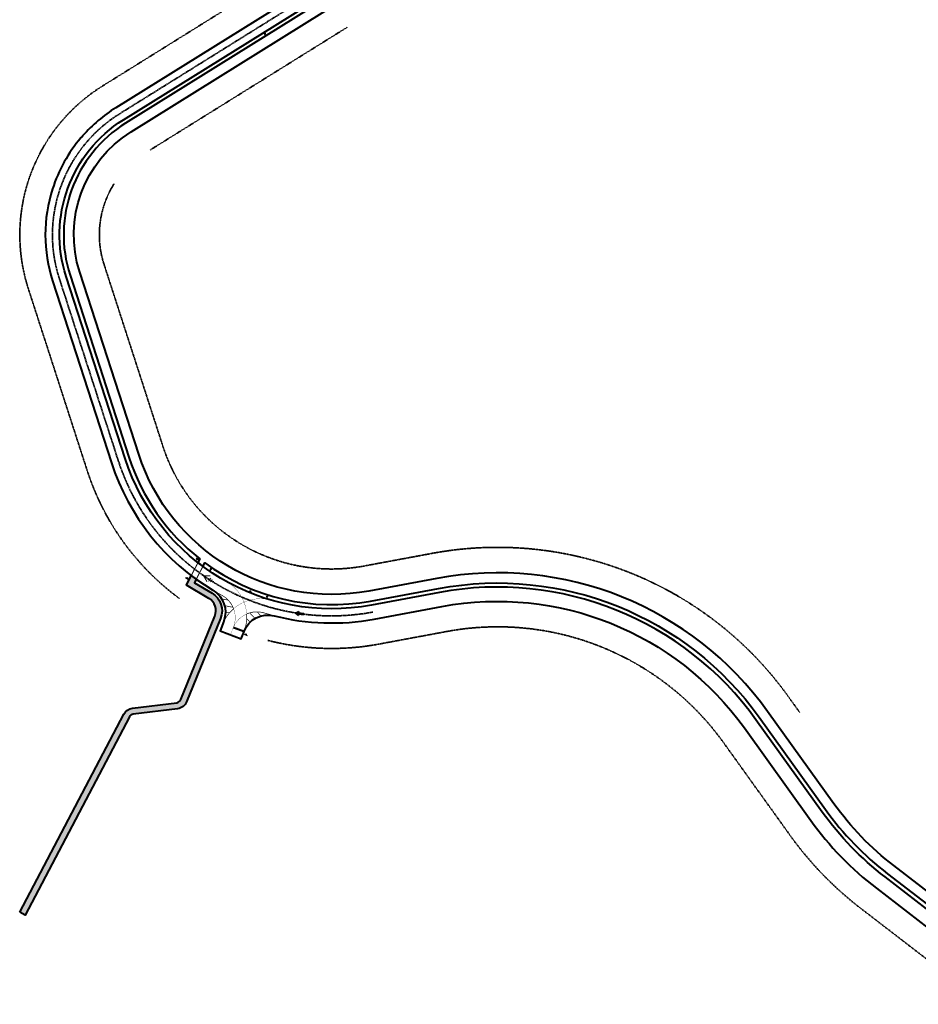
# Model space of a CAD drawing. Extents: x 1574874 to 1583974, y 410417 to 415893.
# Tile 1 of 14: x 1575662 to 1576543, y 413651 to 414617. Entities that reach past the tile are written whole.
import ezdxf

# ---------------------------------------------------------------- set-up
doc = ezdxf.new("R2010")
doc.units = 0
doc.header["$MEASUREMENT"] = 0
for name, pattern in [('CENTER2', [1.125, 0.75, -0.125, 0.125, -0.125]), ('DASHED', [0.75, 0.5, -0.25]), ('HIDDEN2', [0.1875, 0.125, -0.0625])]:
    doc.linetypes.add(name, pattern=pattern)
doc.layers.get('0').update_dxf_attribs({"lineweight": 0})
for name, color, linetype, lineweight in [('C-ALIN', 1, 'CENTER2', 35), ('C-POND-VNB', 111, 'DASHED', 35), ('C-PVMT', 32, 'Continuous', 40), ('C-PVMT-MRKS', 7, 'Continuous', 35), ('C-ROAD-SIGN', 3, 'Continuous', 30)]:
    doc.layers.add(name, color=color, linetype=linetype, lineweight=lineweight)
doc.layers.add('C-SDWLK-CONC-HTCH', color=252, linetype='Continuous', lineweight=25, transparency=0.4)

# ---------------------------------------------------------------- blocks, each defined once
blk = doc.blocks.new('A$C3f1edcc0')
for p, q in [((0, 0), (-1.383844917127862, -1.394695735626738)), ((0.5159194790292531, -1.895792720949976), (0, 0)), ((-1.383844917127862, -1.394695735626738), (0.5159194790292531, -1.895792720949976)), ((-1.371667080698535, -3.981870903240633), (-0.7346447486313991, -1.565933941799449)), ((-1.371667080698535, -3.981870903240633), (-0.7797253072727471, -4.137951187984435)), ((-0.7797253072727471, -4.137951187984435), (-0.1427165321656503, -1.722065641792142))]:
    blk.add_line(p, q)
for points in [[(0, 0), (-1.383844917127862, -1.394695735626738), (0.5159194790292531, -1.895792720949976)], [(-0.7346447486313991, -1.565933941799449), (-0.1427165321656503, -1.722065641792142), (-1.371667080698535, -3.981870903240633), (-0.7797253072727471, -4.137951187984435)]]:
    blk.add_solid(points)
blk = doc.blocks.new('A$C1C4F4B94')
at = {"layer": 'C-ROAD-SIGN', "flags": 128}
blk.add_lwpolyline([(-1.286158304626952, 0.8778996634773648), (0.5824775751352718, -1.416533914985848)], dxfattribs=at)
at = {"layer": 'C-ROAD-SIGN'}
blk.add_circle((0, 0), 0.4386751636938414, dxfattribs=at)

msp = doc.modelspace()

# ---------------------------------------------------------------- hatches: boundary and pattern name
at = {"layer": 'C-SDWLK-CONC-HTCH', "transparency": 33554508}
h = msp.add_hatch(dxfattribs=at)
h.set_pattern_fill('AR-CONC', color=256)
h.set_pattern_definition([(49.99999999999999, (1575795.222624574, 413940.9077579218), (7.172601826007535, -0.6275213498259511), [0.75, -8.25]), (355, (1575795.222624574, 413940.9077579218), (-1.38751333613, 7.521921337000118), [0.6, -6.6]), (100.45144446, (1575795.820341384, 413940.8554644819), (5.78508846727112, 6.894399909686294), [0.6374019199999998, -7.011421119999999]), (46.18420000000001, (1575795.222624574, 413942.9077579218), (10.67241330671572, -1.655192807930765), [1.125, -12.375]), (96.63563549, (1575796.111992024, 413942.7698248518), (9.346619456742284, 9.741186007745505), [0.95610342, -10.5171376]), (351.1841639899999, (1575795.222624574, 413942.9077579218), (9.346619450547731, 9.741186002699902), [0.9, -9.90000001]), (21, (1575796.222624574, 413942.4077579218), (5.969070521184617, -4.026188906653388), [0.75, -8.25]), (326.0000000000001, (1575796.222624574, 413942.4077579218), (2.433153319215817, 7.25150045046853), [0.6, -6.6]), (71.45144474, (1575796.720047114, 413942.0722421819), (8.402223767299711, 3.225311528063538), [0.6374019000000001, -7.01142112]), (37.50000000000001, (1575795.222624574, 413940.9077579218), (0.1215985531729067, 3.328938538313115), [0, -6.52, 0, -6.7, 0, -6.625]), (7.499999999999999, (1575795.222624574, 413940.9077579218), (2.630695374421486, 3.944117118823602), [0, -3.82, 0, -6.37, 0, -2.525]), (327.5, (1575792.992624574, 413940.9077579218), (5.33822436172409, -0.2255487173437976), [0, -2.5, 0, -7.8, 0, -10.35]), (317.5, (1575791.992624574, 413940.9077579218), (5.831861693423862, 1.001049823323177), [0, -3.25, 0, -5.18, 0, -7.35])])
edge = h.paths.add_edge_path()
edge.add_line((1575661.541870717, 413740.8021079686), (1575763.816723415, 413935.3146592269))
edge.add_arc((1575773.552889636, 413930.195375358), 10.99999999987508, 97.10525794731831, 152.2645709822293, ccw=False)
edge.add_line((1575772.192271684, 413941.1109018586), (1575815.679229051, 413946.5315414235))
edge.add_arc((1575815.060766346, 413951.4931443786), 5.000000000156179, 277.1052579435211, 337.8597399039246)
edge.add_line((1575819.692086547, 413949.6087683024), (1575853.004132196, 414031.4813583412))
edge.add_arc((1575840.036435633, 414036.757611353), 13.99999999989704, 337.8597399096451, 419.4262937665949)
edge.add_line((1575847.157484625, 414048.8112689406), (1575825.003042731, 414061.8996502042))
edge.add_line((1575825.003042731, 414061.8996502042), (1575829.840055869, 414071.2885009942))
edge.add_line((1575829.840055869, 414071.2885009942), (1575834.722260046, 414067.6641025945))
edge.add_line((1575834.722260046, 414067.6641025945), (1575832.93006316, 414064.1853712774))
edge.add_line((1575832.93006316, 414064.1853712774), (1575850.209362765, 414053.9771221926))
edge.add_arc((1575840.036435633, 414036.7576113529), 19.99999999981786, -22.140260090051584, 59.426293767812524, ccw=False)
edge.add_line((1575858.561716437, 414029.2201070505), (1575825.249670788, 413947.3475170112))
edge.add_arc((1575815.060766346, 413951.4931443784), 10.99999999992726, 277.1052579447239, 337.85973990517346, ccw=False)
edge.add_line((1575816.421384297, 413940.5776178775), (1575772.934426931, 413935.1569783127))
edge.add_arc((1575773.552889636, 413930.1953753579), 4.999999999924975, 97.10525794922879, 152.2645709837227)
edge.add_line((1575769.127359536, 413932.522322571), (1575666.852506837, 413738.0097713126))
edge.add_line((1575666.852506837, 413738.0097713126), (1575661.541870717, 413740.8021079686))

# ---------------------------------------------------------------- linework, layer by layer
at = {"layer": 'C-ALIN'}
for p, q in [((1575759.629576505, 414524.5313014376), (1576174.60482504, 414783.0844527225)), ((1575758.264068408, 414183.9906877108), (1575700.464011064, 414362.6039956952))]:
    msp.add_line(p, q, dxfattribs=at)
at = {"layer": 'C-ALIN', "flags": 128}
msp.add_lwpolyline([(1576007.79405991, 414035.4324859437, -0.3768780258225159), (1575758.264068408, 414183.9906877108)], format="xyb", dxfattribs=at)
at = {"layer": 'C-ALIN'}
msp.add_arc((1575833.663316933, 414405.7078808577), 140.0000000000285, 121.9252506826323, 197.9318105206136, dxfattribs=at)
at = {"layer": 'C-POND-VNB'}
for points in [[(1576194.893397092, 414969.8806504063, -0.4137397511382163), (1576157.682827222, 414810.2440917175), (1576125.865895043, 414790.4203357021), (1575742.707578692, 414551.6909404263, 0.0731688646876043), (1575704.516267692, 414519.3082315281, 0.004433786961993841), (1575702.521977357, 414517.0000596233, 0.09835157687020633), (1575669.944026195, 414458.4335277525, 0.1574136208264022), (1575670.018455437, 414352.7516790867), (1575727.818512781, 414174.1383711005, 0.1571441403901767), (1575818.228558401, 414048.7500843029, 0.1571441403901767)], [(1576426.699913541, 413936.8852527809), (1576415.449684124, 413952.5680489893, 0.2909002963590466), (1576066.080619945, 414093.0585105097), (1575999.385093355, 414080.6573605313, -0.3768780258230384), (1575802.029554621, 414198.153392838), (1575744.229497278, 414376.7667008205, -0.2215678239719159), (1575753.982009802, 414455.5766014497, -0.2215678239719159)], [(1575905.019630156, 414007.6136225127, 0.1091061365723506), (1576013.643775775, 414003.9717036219), (1576080.339302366, 414016.3728536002, -0.290900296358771), (1576352.070796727, 413907.1024946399), (1576417.085555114, 413816.4720578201, 0.07325117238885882), (1576486.568185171, 413744.6040481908), (1576567.931584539, 413681.9733698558, -0.1429202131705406), (1576674.334700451, 413536.2982295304), (1576715.961315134, 413421.1654597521, 0.1051679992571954), (1576802.332480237, 413282.3225234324), (1576981.948468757, 413095.622183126, -0.1237454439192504), (1577068.400286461, 412944.5686132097), (1577088.900301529, 412871.5158653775, 0.08602811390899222), (1577171.573025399, 412698.2591843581), (1577646.124331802, 412029.0896773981), (1577730.225080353, 411910.498377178, 0.1180933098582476), (1577850.130925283, 411805.5768826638, 0.1180933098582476)]]:
    msp.add_lwpolyline(points, format="xyb", dxfattribs=at)
msp.add_lwpolyline([(1575789.409259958, 414488.8876663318), (1575983.038039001, 414609.5293941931)], dxfattribs=at)
at = {"layer": 'C-PVMT', "flags": 128}
for points in [[(1576591.720670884, 413712.8777283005), (1576510.357271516, 413775.5084066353, -0.0732511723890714), (1576448.774998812, 413839.2048349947), (1576383.760240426, 413929.8352718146, 0.2909002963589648), (1576073.209961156, 414054.7156820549), (1576006.514434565, 414042.3145320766, -0.3768780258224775), (1575764.924033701, 414186.1458819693), (1575707.123976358, 414364.7591899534, -0.3443596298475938), (1575763.331263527, 414518.5901304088), (1576146.489579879, 414757.3195256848), (1576178.306512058, 414777.1432817), (1576178.306512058, 414777.1432817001, 0.4137397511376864), (1576228.027532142, 414990.4507523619), (1576141.171437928, 415130.3577670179, -0.4093835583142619), (1576150.4172294, 415171.4038738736), (1576518.487333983, 415408.4180224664, -0.0248177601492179), (1576554.596394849, 415429.2115876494, -0.206376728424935)], [(1576139.086205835, 414769.2018677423), (1575755.927889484, 414530.4724724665, 0.07316886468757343), (1575723.287641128, 414502.7965526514, 0.004433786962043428), (1575721.583218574, 414500.823870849, 0.09835157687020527), (1575693.740434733, 414450.7699162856, 0.157413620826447), (1575693.804045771, 414360.4488014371), (1575751.604103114, 414181.8354934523, 0.1817201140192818), (1575851.103496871, 414056.8847584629, -0.3623623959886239), (1575861.685909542, 414026.6529653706), (1575858.041984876, 414016.9301363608), (1575878.88550587, 414009.1183955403), (1575881.609710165, 414016.3871990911, -0.3830064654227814), (1575911.22574456, 414031.8310572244, 0.1091061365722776), (1576009.073685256, 414028.5504398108), (1576075.769211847, 414040.9515897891, -0.2909002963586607), (1576372.384542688, 413921.6747877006), (1576437.399301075, 413831.0443508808, 0.07325117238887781), (1576501.817599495, 413764.4145343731), (1576583.180998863, 413701.7838560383, -0.1429202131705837)], [(1575947.180334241, 414628.4256688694), (1575765.446513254, 414515.1951755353, 0.3443596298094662), (1575710.929670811, 414365.9907295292), (1575768.729728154, 414187.3774215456, 0.148699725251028), (1575838.224942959, 414087.5639279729), (1575836.359517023, 414083.9430558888, 0.007150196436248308), (1575841.211149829, 414080.259317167), (1575843.067053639, 414083.8617063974, 0.2084496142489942), (1576005.783220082, 414046.2471298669), (1576072.478746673, 414058.6482798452, -0.2909002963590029), (1576387.01043978, 413932.1668387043), (1576452.025198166, 413841.5364018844, 0.0732511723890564), (1576512.797177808, 413778.6780844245), (1576594.160577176, 413716.0474060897, -0.1429202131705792)], [(1576600.260342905, 413723.9716005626), (1576518.896943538, 413786.6022788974, -0.07325117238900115), (1576460.15069655, 413847.3653191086), (1576395.135938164, 413937.9957559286, 0.2909002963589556), (1576070.650710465, 414068.4797743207), (1576003.955183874, 414056.0786243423, -0.376878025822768), (1575778.243964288, 414190.4562704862), (1575720.443906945, 414369.0695784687, -0.3443596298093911), (1575770.734637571, 414506.7077883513), (1575960.955845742, 414625.2264060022)]]:
    msp.add_lwpolyline(points, format="xyb", dxfattribs=at)
msp.add_lwpolyline([(1575661.541870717, 413740.8021079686), (1575763.816723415, 413935.3146592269, -0.245435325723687), (1575772.192271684, 413941.1109018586), (1575815.679229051, 413946.5315414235, 0.2714807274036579), (1575819.692086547, 413949.6087683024), (1575853.004132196, 414031.4813583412, 0.3717305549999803), (1575847.157484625, 414048.8112689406), (1575825.003042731, 414061.8996502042), (1575829.840055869, 414071.2885009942), (1575834.722260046, 414067.6641025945), (1575832.93006316, 414064.1853712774), (1575850.209362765, 414053.9771221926, -0.3717305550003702), (1575858.561716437, 414029.2201070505), (1575825.249670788, 413947.3475170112, -0.2714807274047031), (1575816.421384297, 413940.5776178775), (1575772.934426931, 413935.1569783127, 0.2454353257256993), (1575769.127359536, 413932.522322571), (1575666.852506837, 413738.0097713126)], format="xyb", close=True, dxfattribs=at)
at = {"layer": 'C-PVMT-MRKS', "flags": 128}
for points, const_width in [([(1575829.837376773, 414071.2905461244), (1575836.356484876, 414083.9454272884)], 1), ([(1575834.719565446, 414067.666047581), (1575841.20809456, 414080.2615688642)], 1), ([(1575848.501889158, 414071.0775641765), (1575841.874602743, 414071.1738728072), (1575845.25908403, 414065.2167826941)], 0.9999999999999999), ([(1575846.811071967, 414065.6103591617), (1575849.00085265, 414068.9577253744)], 0.9999999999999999), ([(1575848.758477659, 414064.9338895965), (1575850.400813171, 414067.4444142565)], 0.9999999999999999), ([(1575850.70588335, 414064.2574200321), (1575851.800773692, 414065.9311031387)], 0.9999999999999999), ([(1575859.64630886, 414048.3999552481), (1575866.085479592, 414047.1429548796)], 0.67), ([(1575862.466670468, 414041.736134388), (1575870.791080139, 414040.1111136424)], 0.67), ([(1575863.275960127, 414035.4648979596), (1575867.312256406, 414034.6769663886)], 0.67), ([(1575894.43745548, 414035.6618218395), (1575898.124114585, 414031.6438506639)], 0.67), ([(1575884.254398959, 414029.0105030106), (1575887.51221106, 414025.4599183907)], 0.67), ([(1575887.195303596, 414034.6800579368), (1575892.288492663, 414029.1291549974)], 0.67), ([(1575871.066553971, 414020.3385662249), (1575868.342349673, 414013.069762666)], 0.2), ([(1575871.207879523, 414020.2856001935), (1575881.609710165, 414016.3871990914)], 2)]:
    msp.add_lwpolyline(points, dxfattribs=dict(at, const_width=const_width))
at = {"layer": 'C-PVMT-MRKS', "linetype": 'HIDDEN2', "const_width": 0.25, "flags": 128}
for points in [[(1575884.195662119, 414033.6012821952, 0.2531062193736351), (1575863.785622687, 414065.7245705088)], [(1575908.690365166, 414047.0272129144, 0.2545136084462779), (1575871.353499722, 414038.7433560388)], [(1575871.353499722, 414038.7433560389, -0.1907128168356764), (1575871.052477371, 414020.343841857)], [(1575884.195662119, 414033.6012821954, 0.2035399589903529), (1575870.72873373, 414019.4371841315)]]:
    msp.add_lwpolyline(points, format="xyb", dxfattribs=at)
at = {"layer": 'C-PVMT-MRKS', "const_width": 0.67, "flags": 128}
for points in [[(1575851.103496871, 414056.8847584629, 0.01105188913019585), (1575859.827553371, 414051.9279670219, -0.1808509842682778), (1575871.353499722, 414038.7433560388, 0.124497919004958), (1575860.175920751, 414022.6239680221), (1575861.685909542, 414026.6529653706, 0.3623623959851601), (1575851.103496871, 414056.8847584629)], [(1575881.609710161, 414016.3871990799, 0.1100992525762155), (1575884.195662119, 414033.6012821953, -0.1780320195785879), (1575901.424230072, 414034.5784643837), (1575911.22574456, 414031.8310572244, 0.3830064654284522), (1575881.609710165, 414016.3871990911)]]:
    msp.add_lwpolyline(points, format="xyb", close=True, dxfattribs=at)

# ---------------------------------------------------------------- block references
at = {"layer": 'C-PVMT-MRKS', "xscale": 1.949999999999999, "yscale": 1.949999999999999, "zscale": 1.949999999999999, "rotation": 97.365170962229}
msp.add_blockref('A$C3f1edcc0', (1575931.906974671, 414034.4838236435), dxfattribs=at)
at = {"layer": 'C-ROAD-SIGN', "xscale": -1}
for p, rotation in [((1575902.3087352, 414603.2025355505), 251.8532716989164), ((1575848.678889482, 414077.4940777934), 3.429086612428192)]:
    msp.add_blockref('A$C1C4F4B94', p, dxfattribs=dict(at, rotation=rotation))
at = {"layer": 'C-ROAD-SIGN'}
for p, rotation in [((1575835.490062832, 414087.1438450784), 196.6691641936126), ((1575825.710328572, 414068.8432472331), 16.85271343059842), ((1575887.708079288, 414055.9839298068), 29.6686427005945), ((1575904.297276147, 414050.6260044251), 115.1483517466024), ((1575883.344612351, 414013.4923119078), 30.33974374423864)]:
    msp.add_blockref('A$C1C4F4B94', p, dxfattribs=dict(at, rotation=rotation))

doc.saveas('drawing.dxf')
